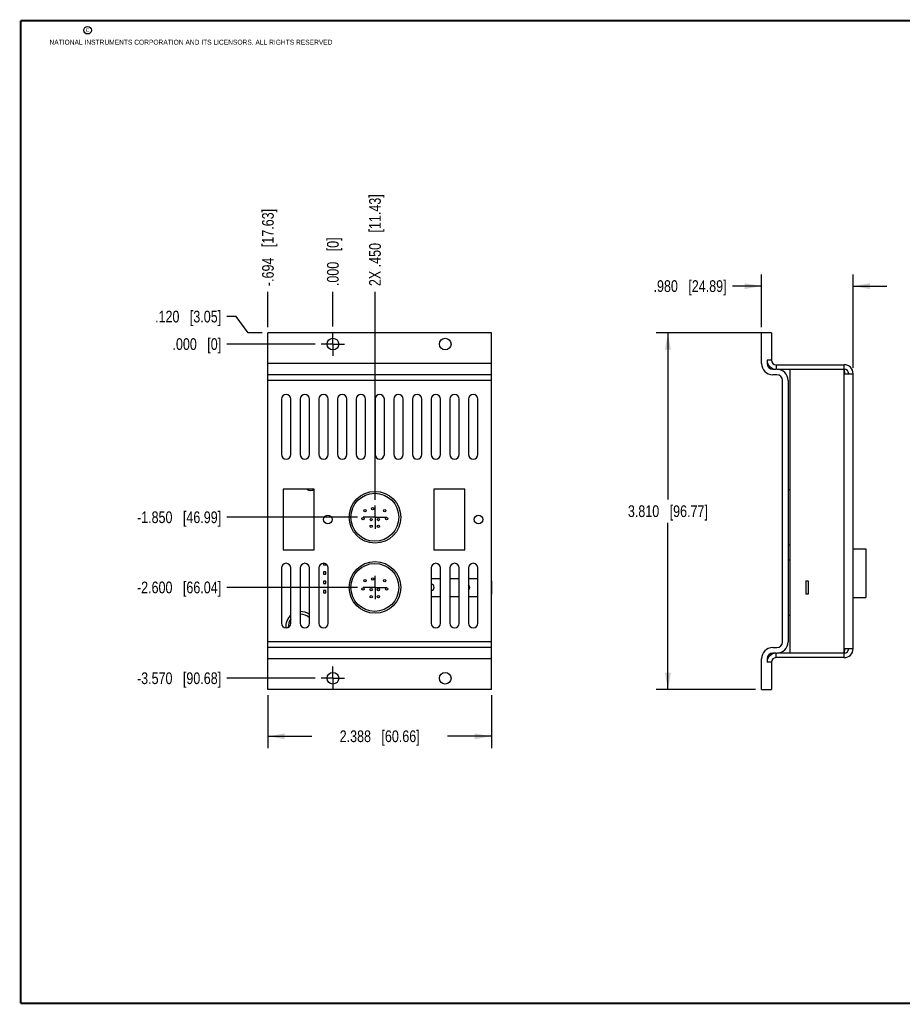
# Model space of a CAD drawing. Header units: inches. Extents: x 0.2 to 16.8, y 0.2 to 10.8.
# Tile 1 of 8: x 0.2 to 9.7, y 0.2 to 10.8. Entities that reach past the tile are written whole.
import ezdxf

# ---------------------------------------------------------------- set-up
doc = ezdxf.new("R2010")
doc.units = ezdxf.units.IN
doc.header["$LTSCALE"] = 0.935
doc.header["$MEASUREMENT"] = 0
doc.linetypes.add('CENTER', pattern=[0.6, 0.375, -0.075, 0.075, -0.075])
doc.layers.get('0').update_dxf_attribs({"linetype": 'CONTINUOUS'})
doc.layers.add('02___PRT_ALL_AXES', color=7, linetype='CONTINUOUS')
doc.layers.add('DIMENSIONS', color=7, linetype='CONTINUOUS')
doc.styles.get("Standard").update_dxf_attribs({"font": 'txt', "width": 0.8})
doc.dimstyles.new('DIMSTYLE_1', dxfattribs={"dimtxt": 0.125, "dimasz": 0.18, "dimexe": 0.18, "dimexo": 0.0625, "dimgap": 0.09, "dimtad": 0, "dimtih": 1, "dimtoh": 1, "dimdec": 3, "dimzin": 4, "dimdsep": 46, "dimtxsty": 'STANDARD', "dimblk": '_FILLED', "dimblk1": '_FILLED', "dimblk2": '_FILLED', "dimcen": 0.09, "dimadec": 0, "dimazin": 0, "dimtp": 0.01, "dimtm": 0.01, "dimtfac": 1, "dimtdec": 3, "dimtofl": 0, "dimtmove": 0, "dimatfit": 3, "dimldrblk": '_FILLED', "dimfxl": 1, "dimtolj": 1, "dimtzin": 4, "dimarcsym": 0})
doc.dimstyles.new('DIMSTYLE_2', dxfattribs={"dimtxt": 0.125, "dimasz": 0.18, "dimexe": 0.18, "dimexo": 0.0625, "dimgap": 0.09, "dimtad": 0, "dimtih": 1, "dimtoh": 1, "dimdec": 3, "dimzin": 4, "dimdsep": 46, "dimtxsty": 'STANDARD', "dimblk": '_FILLED', "dimblk1": '_FILLED', "dimblk2": '_FILLED', "dimcen": 0.09, "dimadec": 0, "dimazin": 0, "dimtp": 0.01, "dimtm": 0.01, "dimtfac": 1, "dimtdec": 3, "dimtofl": 0, "dimtmove": 0, "dimatfit": 3, "dimldrblk": '_FILLED', "dimfxl": 1, "dimtolj": 1, "dimtzin": 4, "dimarcsym": 0})

# ---------------------------------------------------------------- blocks, each defined once
blk = doc.blocks.new('*D0')
at = {"layer": 'DIMENSIONS', "color": 2, "linetype": 'CONTINUOUS'}
for p, q in [((2.553, 7.597), (2.455, 7.597)), ((2.68, 7.422), (2.553, 7.597)), ((2.83, 7.422), (2.68, 7.422))]:
    blk.add_line(p, q, dxfattribs=at)
at = {"layer": 'DIMENSIONS', "color": 2, "linetype": 'CONTINUOUS', "insert": (2.393, 7.659), "char_height": 0.125, "width": 1.125, "attachment_point": 3, "line_spacing_factor": 0.9}
blk.add_mtext('.120{\\Ftxt.shx;\\W1.000000;\\H0.125000; }[3.05]', dxfattribs=at)
blk = doc.blocks.new('_FILLED')
at = {"color": 0, "linetype": 'BYBLOCK'}
blk.add_solid([(0, 0), (-1, 0.174), (-1, -0.174)], dxfattribs=at)
blk = doc.blocks.new('*D1')
at = {"layer": 'DIMENSIONS', "color": 2, "linetype": 'CONTINUOUS'}
blk.add_line((3.849, 5.452), (2.455, 5.452), dxfattribs=at)
at = {"layer": 'DIMENSIONS', "color": 2, "linetype": 'CONTINUOUS', "insert": (2.393, 5.515), "char_height": 0.125, "width": 1.425, "attachment_point": 3, "line_spacing_factor": 0.9}
blk.add_mtext('-1.850{\\Ftxt.shx;\\W1.000000;\\H0.125000; }[46.99]', dxfattribs=at)
blk = doc.blocks.new('*D2')
at = {"layer": 'DIMENSIONS', "color": 2, "linetype": 'CONTINUOUS'}
blk.add_line((3.849, 4.702), (2.455, 4.702), dxfattribs=at)
at = {"layer": 'DIMENSIONS', "color": 2, "linetype": 'CONTINUOUS', "insert": (2.393, 4.765), "char_height": 0.125, "width": 1.425, "attachment_point": 3, "line_spacing_factor": 0.9}
blk.add_mtext('-2.600{\\Ftxt.shx;\\W1.000000;\\H0.125000; }[66.04]', dxfattribs=at)
blk = doc.blocks.new('*D3')
at = {"layer": 'DIMENSIONS', "color": 2, "linetype": 'CONTINUOUS'}
blk.add_line((3.399, 3.732), (2.455, 3.732), dxfattribs=at)
at = {"layer": 'DIMENSIONS', "color": 2, "linetype": 'CONTINUOUS', "insert": (2.393, 3.795), "char_height": 0.125, "width": 1.425, "attachment_point": 3, "line_spacing_factor": 0.9}
blk.add_mtext('-3.570{\\Ftxt.shx;\\W1.000000;\\H0.125000; }[90.68]', dxfattribs=at)
blk = doc.blocks.new('*D4')
at = {"layer": 'DIMENSIONS', "color": 2, "linetype": 'CONTINUOUS'}
blk.add_line((3.399, 7.302), (2.455, 7.302), dxfattribs=at)
at = {"layer": 'DIMENSIONS', "color": 2, "linetype": 'CONTINUOUS', "insert": (2.393, 7.365), "char_height": 0.125, "width": 0.825, "attachment_point": 3, "line_spacing_factor": 0.9}
blk.add_mtext('.000{\\Ftxt.shx;\\W1.000000;\\H0.125000; }[0]', dxfattribs=at)
blk = doc.blocks.new('*D5')
at = {"layer": 'DIMENSIONS', "color": 2, "linetype": 'CONTINUOUS'}
blk.add_line((2.893, 7.485), (2.893, 7.86), dxfattribs=at)
at = {"layer": 'DIMENSIONS', "color": 2, "linetype": 'CONTINUOUS', "insert": (2.83, 7.922), "char_height": 0.125, "width": 1.325, "attachment_point": 1, "rotation": 90, "line_spacing_factor": 0.9}
blk.add_mtext('-.694{\\Ftxt.shx;\\W1.000000;\\H0.125000; }[17.63]', dxfattribs=at)
blk = doc.blocks.new('*D6')
at = {"layer": 'DIMENSIONS', "color": 2, "linetype": 'CONTINUOUS'}
blk.add_line((4.037, 5.64), (4.037, 7.86), dxfattribs=at)
at = {"layer": 'DIMENSIONS', "color": 2, "linetype": 'CONTINUOUS', "insert": (3.974, 7.922), "char_height": 0.125, "width": 1.525, "attachment_point": 1, "rotation": 90, "line_spacing_factor": 0.9}
blk.add_mtext('2X .450{\\Ftxt.shx;\\W1.000000;\\H0.125000; }[11.43]', dxfattribs=at)
blk = doc.blocks.new('*D7')
at = {"layer": 'DIMENSIONS', "color": 2, "linetype": 'CONTINUOUS'}
blk.add_line((3.587, 7.49), (3.587, 7.86), dxfattribs=at)
at = {"layer": 'DIMENSIONS', "color": 2, "linetype": 'CONTINUOUS', "insert": (3.524, 7.922), "char_height": 0.125, "width": 0.825, "attachment_point": 1, "rotation": 90, "line_spacing_factor": 0.9}
blk.add_mtext('.000{\\Ftxt.shx;\\W1.000000;\\H0.125000; }[0]', dxfattribs=at)
blk = doc.blocks.new('*D8')
at = {"layer": 'DIMENSIONS', "color": 2, "linetype": 'CONTINUOUS'}
for p, q in [((2.893, 3.55), (2.893, 2.987)), ((5.281, 3.55), (5.281, 2.987)), ((2.893, 3.112), (3.362, 3.112)), ((5.281, 3.112), (4.812, 3.112))]:
    blk.add_line(p, q, dxfattribs=at)
at = {"layer": 'DIMENSIONS', "color": 2, "linetype": 'CONTINUOUS', "xscale": 0.18, "yscale": 0.18, "zscale": 0.18, "rotation": 180}
blk.add_blockref('_FILLED', (2.893, 3.112), dxfattribs=at)
at = {"layer": 'DIMENSIONS', "color": 2, "linetype": 'CONTINUOUS', "xscale": 0.18, "yscale": 0.18, "zscale": 0.18}
blk.add_blockref('_FILLED', (5.281, 3.112), dxfattribs=at)
at = {"layer": 'DIMENSIONS', "color": 2, "linetype": 'CONTINUOUS', "insert": (4.087, 3.175), "char_height": 0.125, "width": 1.325, "attachment_point": 2, "line_spacing_factor": 0.9}
blk.add_mtext('2.388{\\Ftxt.shx;\\W1.000000;\\H0.125000; }[60.66]', dxfattribs=at)
blk = doc.blocks.new('*D9')
at = {"layer": 'DIMENSIONS', "color": 2, "linetype": 'CONTINUOUS'}
for p, q in [((8.167, 7.485), (8.167, 8.047)), ((9.147, 7.049), (9.147, 8.047)), ((8.167, 7.922), (7.856, 7.922)), ((9.147, 7.922), (9.507, 7.922))]:
    blk.add_line(p, q, dxfattribs=at)
at = {"layer": 'DIMENSIONS', "color": 2, "linetype": 'CONTINUOUS', "xscale": 0.18, "yscale": 0.18, "zscale": 0.18}
blk.add_blockref('_FILLED', (8.167, 7.922), dxfattribs=at)
at = {"layer": 'DIMENSIONS', "color": 2, "linetype": 'CONTINUOUS', "xscale": 0.18, "yscale": 0.18, "zscale": 0.18, "rotation": 180}
blk.add_blockref('_FILLED', (9.147, 7.922), dxfattribs=at)
at = {"layer": 'DIMENSIONS', "color": 2, "linetype": 'CONTINUOUS', "insert": (7.794, 7.985), "char_height": 0.125, "width": 1.225, "attachment_point": 3, "line_spacing_factor": 0.9}
blk.add_mtext('.980{\\Ftxt.shx;\\W1.000000;\\H0.125000; }[24.89]', dxfattribs=at)
blk = doc.blocks.new('*D10')
at = {"layer": 'DIMENSIONS', "color": 2, "linetype": 'CONTINUOUS'}
for p, q in [((8.212, 7.422), (7.042, 7.422)), ((7.167, 7.422), (7.167, 5.642)), ((7.167, 3.612), (7.167, 5.392)), ((8.104, 3.612), (7.042, 3.612))]:
    blk.add_line(p, q, dxfattribs=at)
at = {"layer": 'DIMENSIONS', "color": 2, "linetype": 'CONTINUOUS', "xscale": 0.18, "yscale": 0.18, "zscale": 0.18}
for p, rotation in [((7.167, 7.422), 90), ((7.167, 3.612), 270)]:
    blk.add_blockref('_FILLED', p, dxfattribs=dict(at, rotation=rotation))
at = {"layer": 'DIMENSIONS', "color": 2, "linetype": 'CONTINUOUS', "insert": (7.167, 5.58), "char_height": 0.125, "width": 1.325, "attachment_point": 2, "line_spacing_factor": 0.9}
blk.add_mtext('3.810{\\Ftxt.shx;\\W1.000000;\\H0.125000; }[96.77]', dxfattribs=at)

msp = doc.modelspace()

# ---------------------------------------------------------------- linework, layer by layer
at = {"color": 7, "linetype": 'CONTINUOUS'}
for p, q in [((2.893, 3.6124), (2.893, 7.4224)), ((5.281, 7.4224), (2.893, 7.4224)), ((5.281, 3.6124), (5.281, 7.4224)), ((8.1667, 7.0944), (8.1667, 7.4224)), ((8.2747, 7.4224), (8.1667, 7.4224)), ((8.2747, 7.4224), (8.2747, 7.1304)), ((5.281, 7.0944), (2.893, 7.0944)), ((8.2267, 7.1304), (8.2267, 7.0944)), ((8.2747, 7.1304), (8.2267, 7.1304)), ((8.3227, 7.0824), (8.3227, 7.0344)), ((8.3227, 7.0824), (9.0507, 7.0824)), ((9.0507, 3.9524), (9.0507, 7.0824)), ((5.281, 6.9744), (2.893, 6.9744)), ((8.2867, 7.0344), (8.3227, 7.0344)), ((8.3317, 6.9744), (8.2867, 6.9744)), ((8.3317, 7.0344), (9.0507, 7.0344)), ((8.4717, 7.0344), (8.4717, 4.0004)), ((9.0507, 7.0344), (9.0559, 6.9864)), ((9.0559, 6.9864), (9.1467, 6.9864)), ((9.1467, 4.0484), (9.1467, 6.9864)), ((5.281, 6.9144), (2.893, 6.9144)), ((8.3917, 4.1204), (8.3917, 6.9144)), ((8.4517, 6.9144), (8.4517, 4.1204)), ((3.037, 6.7144), (3.037, 6.1244)), ((3.137, 6.1244), (3.137, 6.7144)), ((3.237, 6.7144), (3.237, 6.1244)), ((3.337, 6.1244), (3.337, 6.7144)), ((3.437, 6.7144), (3.437, 6.1244)), ((3.537, 6.1244), (3.537, 6.7144)), ((3.637, 6.7144), (3.637, 6.1244)), ((3.737, 6.1244), (3.737, 6.7144)), ((3.837, 6.7144), (3.837, 6.1244)), ((3.937, 6.1244), (3.937, 6.7144)), ((4.037, 6.7144), (4.037, 6.1244)), ((4.137, 6.1244), (4.137, 6.7144)), ((4.237, 6.7144), (4.237, 6.1244)), ((4.337, 6.1244), (4.337, 6.7144)), ((4.437, 6.7144), (4.437, 6.1244)), ((4.537, 6.1244), (4.537, 6.7144)), ((4.637, 6.7144), (4.637, 6.1244)), ((4.737, 6.1244), (4.737, 6.7144)), ((4.837, 6.7144), (4.837, 6.1244)), ((4.937, 6.1244), (4.937, 6.7144)), ((5.037, 6.7144), (5.037, 6.1244)), ((5.137, 6.1244), (5.137, 6.7144)), ((3.055, 5.7514), (3.055, 5.1054)), ((3.387, 5.7514), (3.055, 5.7514)), ((3.387, 5.1054), (3.387, 5.7514)), ((4.997, 5.7514), (4.665, 5.7514)), ((4.665, 5.7514), (4.665, 5.1054)), ((4.997, 5.1054), (4.997, 5.7514)), ((8.4517, 5.7474), (8.4717, 5.7474)), ((8.4517, 5.1574), (8.4717, 5.1574)), ((3.055, 5.1054), (3.387, 5.1054)), ((4.665, 5.1054), (4.997, 5.1054)), ((9.1467, 5.1154), (9.2837, 5.1154)), ((9.2837, 5.1154), (9.2837, 4.5954)), ((3.485, 4.9603), (3.485, 4.9434)), ((3.51, 4.9434), (3.51, 4.9548)), ((8.4517, 4.9974), (8.4717, 4.9974)), ((3.037, 4.9104), (3.037, 4.3204)), ((3.137, 4.3204), (3.137, 4.9104)), ((3.237, 4.9104), (3.237, 4.3204)), ((3.337, 4.3204), (3.337, 4.9104)), ((3.437, 4.9104), (3.437, 4.3204)), ((3.485, 4.9434), (3.51, 4.9434)), ((3.485, 4.8684), (3.485, 4.8434)), ((3.51, 4.8684), (3.485, 4.8684)), ((3.485, 4.8434), (3.51, 4.8434)), ((3.51, 4.8434), (3.51, 4.8684)), ((3.537, 4.3204), (3.537, 4.9104)), ((4.637, 4.9104), (4.637, 4.3204)), ((4.737, 4.3204), (4.737, 4.9104)), ((4.837, 4.9104), (4.837, 4.3204)), ((4.937, 4.3204), (4.937, 4.9104)), ((5.037, 4.9104), (5.037, 4.3204)), ((5.137, 4.3204), (5.137, 4.9104)), ((3.51, 4.7684), (3.485, 4.7684)), ((3.485, 4.7684), (3.485, 4.7434)), ((3.485, 4.7434), (3.51, 4.7434)), ((3.51, 4.7434), (3.51, 4.7684)), ((4.637, 4.7974), (4.737, 4.7974)), ((4.837, 4.7974), (4.937, 4.7974)), ((5.037, 4.7974), (5.137, 4.7974)), ((5.281, 4.7724), (5.2815, 4.7724)), ((5.2815, 4.7724), (5.2815, 4.6324)), ((8.6427, 4.7724), (8.6657, 4.7724)), ((8.6427, 4.7724), (8.6427, 4.6324)), ((8.6657, 4.7724), (8.6657, 4.6324)), ((3.51, 4.6684), (3.485, 4.6684)), ((3.485, 4.6684), (3.485, 4.6434)), ((3.485, 4.6434), (3.51, 4.6434)), ((3.51, 4.6434), (3.51, 4.6684)), ((5.2815, 4.6324), (5.281, 4.6324)), ((8.6657, 4.6324), (8.6427, 4.6324)), ((4.637, 4.6074), (4.737, 4.6074)), ((4.837, 4.6074), (4.937, 4.6074)), ((5.037, 4.6074), (5.137, 4.6074)), ((9.1467, 4.5954), (9.2837, 4.5954)), ((8.4517, 4.4074), (8.4717, 4.4074)), ((5.281, 4.1204), (2.893, 4.1204)), ((5.281, 4.0604), (2.893, 4.0604)), ((8.2867, 4.0604), (8.3317, 4.0604)), ((8.3227, 4.0004), (8.2867, 4.0004)), ((8.3227, 3.9524), (8.3227, 4.0004)), ((9.0507, 4.0004), (8.3317, 4.0004)), ((9.0559, 4.0484), (9.0507, 4.0004)), ((9.0559, 4.0484), (9.1467, 4.0484)), ((5.281, 3.9404), (2.893, 3.9404)), ((8.1667, 3.6124), (8.1667, 3.9404)), ((8.2267, 3.9404), (8.2267, 3.9044)), ((8.2747, 3.9044), (8.2267, 3.9044)), ((8.2747, 3.9044), (8.2747, 3.6124)), ((9.0507, 3.9524), (8.3227, 3.9524)), ((5.281, 3.6124), (2.893, 3.6124)), ((8.1667, 3.6124), (8.2747, 3.6124))]:
    msp.add_line(p, q, dxfattribs=at)
at = {"color": 7, "linetype": 'CONTINUOUS', "const_width": 0.02}
for points in [[(0.25, 10.7586), (0.25, 0.2586)], [(16.75, 10.7586), (0.25, 10.7586)], [(0.25, 0.2586), (16.75, 0.2586)]]:
    msp.add_lwpolyline(points, dxfattribs=at)
at = {"color": 2, "linetype": 'CONTINUOUS'}
msp.add_circle((0.9659, 10.6562), 0.0403, dxfattribs=at)
at = {"color": 7, "linetype": 'CONTINUOUS'}
for centre, radius in [((3.587, 7.3024), 0.0625), ((4.787, 7.3024), 0.0625), ((4.037, 5.4524), 0.276), ((4.035, 5.4524), 0.256), ((3.533, 5.4284), 0.045), ((3.929, 5.5234), 0.0125), ((4.011, 5.5434), 0.0125), ((4.141, 5.5234), 0.0125), ((5.143, 5.4284), 0.045), ((3.909, 5.4364), 0.0125), ((3.996, 5.4284), 0.0125), ((3.996, 5.3544), 0.0125), ((4.074, 5.4284), 0.0125), ((4.074, 5.3544), 0.0125), ((4.161, 5.4364), 0.0125), ((4.037, 4.7024), 0.276), ((4.035, 4.7024), 0.256), ((3.929, 4.7734), 0.0125), ((4.011, 4.7934), 0.0125), ((4.141, 4.7734), 0.0125), ((3.909, 4.6864), 0.0125), ((3.996, 4.6784), 0.0125), ((4.074, 4.6784), 0.0125), ((4.161, 4.6864), 0.0125), ((3.996, 4.6044), 0.0125), ((4.074, 4.6044), 0.0125), ((3.587, 3.7324), 0.0625), ((4.787, 3.7324), 0.0625)]:
    msp.add_circle(centre, radius, dxfattribs=at)
for centre, radius, start, end in [((8.2867, 7.0944), 0.12, 180, 270), ((8.3227, 7.1304), 0.096, 180, 270), ((8.2867, 7.0944), 0.06, 180, 270), ((8.3227, 7.1304), 0.048, 180, 270), ((9.0507, 6.9864), 0.096, 0, 90), ((8.3317, 6.9144), 0.12, 0, 90), ((8.3317, 6.9144), 0.06, 0, 90), ((9.0507, 6.9864), 0.048, 0, 90), ((3.087, 6.7144), 0.05, 0, 180), ((3.287, 6.7144), 0.05, 0, 180), ((3.487, 6.7144), 0.05, 0, 180), ((3.687, 6.7144), 0.05, 0, 180), ((3.887, 6.7144), 0.05, 0, 180), ((4.087, 6.7144), 0.05, 0, 180), ((4.287, 6.7144), 0.05, 0, 180), ((4.487, 6.7144), 0.05, 0, 180), ((4.687, 6.7144), 0.05, 0, 180), ((4.887, 6.7144), 0.05, 0, 180), ((5.087, 6.7144), 0.05, 0, 180), ((3.087, 6.1244), 0.05, 180, 360), ((3.287, 6.1244), 0.05, 180, 360), ((3.487, 6.1244), 0.05, 180, 360), ((3.687, 6.1244), 0.05, 180, 360), ((3.887, 6.1244), 0.05, 180, 360), ((4.087, 6.1244), 0.05, 180, 360), ((4.287, 6.1244), 0.05, 180, 360), ((4.487, 6.1244), 0.05, 180, 360), ((4.687, 6.1244), 0.05, 180, 360), ((4.887, 6.1244), 0.05, 180, 360), ((5.087, 6.1244), 0.05, 180, 360), ((3.349, 5.7984), 0.059, 232.85387, 307.14613), ((3.087, 4.9104), 0.05, 0, 180), ((3.287, 4.9104), 0.05, 0, 180), ((3.487, 4.9104), 0.05, 0, 180), ((4.687, 4.9104), 0.05, 0, 180), ((4.887, 4.9104), 0.05, 0, 180), ((5.087, 4.9104), 0.05, 0, 180), ((4.6365, 4.7024), 0.0335, 270.85555, 89.14445), ((5.0165, 4.7024), 0.0335, 307.73497, 52.26503), ((3.243, 4.2844), 0.16, 54.00278, 92.14925), ((3.087, 4.3204), 0.05, 180, 360), ((3.243, 4.2844), 0.16, 131.50278, 184.97673), ((3.243, 4.2844), 0.1325, 143.14715, 183.44666), ((3.243, 4.2844), 0.1325, 44.79547, 92.59623), ((3.287, 4.3204), 0.05, 180, 360), ((3.487, 4.3204), 0.05, 180, 360), ((4.687, 4.3204), 0.05, 180, 360), ((4.887, 4.3204), 0.05, 180, 360), ((5.087, 4.3204), 0.05, 180, 360), ((8.3317, 4.1204), 0.12, 270, 360), ((8.3317, 4.1204), 0.06, 270, 360), ((8.2867, 3.9404), 0.12, 90, 180), ((8.3227, 3.9044), 0.096, 90, 180), ((8.2867, 3.9404), 0.06, 90, 180), ((9.0507, 4.0484), 0.096, 270, 360), ((9.0507, 4.0484), 0.048, 270, 360), ((8.3227, 3.9044), 0.048, 90, 180)]:
    msp.add_arc(centre, radius, start, end, dxfattribs=at)
at = {"layer": '02___PRT_ALL_AXES', "color": 7, "linetype": 'CENTER'}
for p, q in [((3.587, 7.3024), (3.587, 7.4275)), ((3.587, 7.3024), (3.4619, 7.3024)), ((3.587, 7.3024), (3.587, 7.1773)), ((3.587, 7.3024), (3.7121, 7.3024)), ((4.037, 5.4524), (4.037, 5.5775)), ((4.037, 5.4524), (3.9119, 5.4524)), ((4.037, 5.4524), (4.037, 5.3273)), ((4.037, 5.4524), (4.1621, 5.4524)), ((4.037, 4.7024), (4.037, 4.8275)), ((4.037, 4.7024), (3.9119, 4.7024)), ((4.037, 4.7024), (4.1621, 4.7024)), ((4.037, 4.7024), (4.037, 4.5773)), ((3.587, 3.7324), (3.587, 3.8575)), ((3.587, 3.7324), (3.4619, 3.7324)), ((3.587, 3.7324), (3.7121, 3.7324)), ((3.587, 3.7324), (3.587, 3.6073))]:
    msp.add_line(p, q, dxfattribs=at)

# ---------------------------------------------------------------- texts
at = {"color": 2, "linetype": 'CONTINUOUS', "char_height": 0.053, "attachment_point": 1, "line_spacing_factor": 0.9}
for s, insert, width in [('c', (0.946, 10.6893), 0.0424), ('NATIONAL INSTRUMENTS CORPORATION AND ITS LICENSORS. ALL RIGHTS RESERVED', (0.5583, 10.5546), 3.0104)]:
    msp.add_mtext(s, dxfattribs=dict(at, insert=insert, width=width))

# ---------------------------------------------------------------- dimensions: what is measured, and where the dimension line sits
at = {"layer": 'DIMENSIONS', "color": 2, "linetype": 'CONTINUOUS'}
for feature_location, offset, dtype, origin, text, picture, middle in [((4.037, 5.64), (0, 2.2199), 1, (3.587, 7.4275), '2X <>', '*D6', (4.037, 8.6849)), ((2.893, 7.4849), (0, 0.375), 1, (3.587, 7.4275), '-<>', '*D5', (2.893, 8.5849)), ((3.8494, 5.4524), (-1.3939, 0), 0, (3.4619, 7.3024), '-<>', '*D1', (1.4305, 5.4524)), ((3.8494, 4.7024), (-1.3939, 0), 0, (3.4619, 7.3024), '-<>', '*D2', (1.4305, 4.7024)), ((3.3994, 3.7324), (-0.9439, 0), 0, (3.4619, 7.3024), '-<>', '*D3', (1.4305, 3.7324))]:
    dim = msp.add_ordinate_dim(feature_location=feature_location, offset=offset, dtype=dtype, origin=origin, text=text, dimstyle='DIMSTYLE_1', dxfattribs=at)
    dim.commit()
    dim.dimension.update_dxf_attribs({"geometry": picture, "text_midpoint": middle})
for feature_location, offset, dtype, origin, picture, middle in [((3.5869857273, 7.4900074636), (0, 0.3699), 1, (3.5869857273, 7.4275074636), '*D7', (3.5869857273, 8.3349074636)), ((2.8305, 7.4224), (-0.375, 0.1743), 0, (3.4619, 7.3024), '*D0', (1.5805, 7.5967)), ((3.3993857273, 7.3024074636), (-0.9439, 0), 0, (3.4618857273, 7.3024074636), '*D4', (1.7304857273, 7.3024074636))]:
    dim = msp.add_ordinate_dim(feature_location=feature_location, offset=offset, dtype=dtype, origin=origin, dimstyle='DIMSTYLE_1', dxfattribs=at)
    dim.commit()
    dim.dimension.update_dxf_attribs({"geometry": picture, "text_midpoint": middle})
for base, p1, p2, angle, picture, middle in [((8.1667, 7.9224), (9.1467, 7.0489), (8.1667, 7.4849), 180, '*D9', (6.9315, 7.9224)), ((7.1667, 7.4224), (8.1042, 3.6124), (8.2122, 7.4224), 90, '*D10', (7.0167, 5.5174)), ((2.893, 3.1124), (5.281, 3.5499), (2.893, 3.5499), 180, '*D8', (3.937, 3.1124))]:
    dim = msp.add_linear_dim(base=base, p1=p1, p2=p2, angle=angle, dimstyle='DIMSTYLE_2', dxfattribs=at)
    dim.commit()
    dim.dimension.update_dxf_attribs({"geometry": picture, "text_midpoint": middle, "dimtype": 160})

doc.saveas('drawing.dxf')
